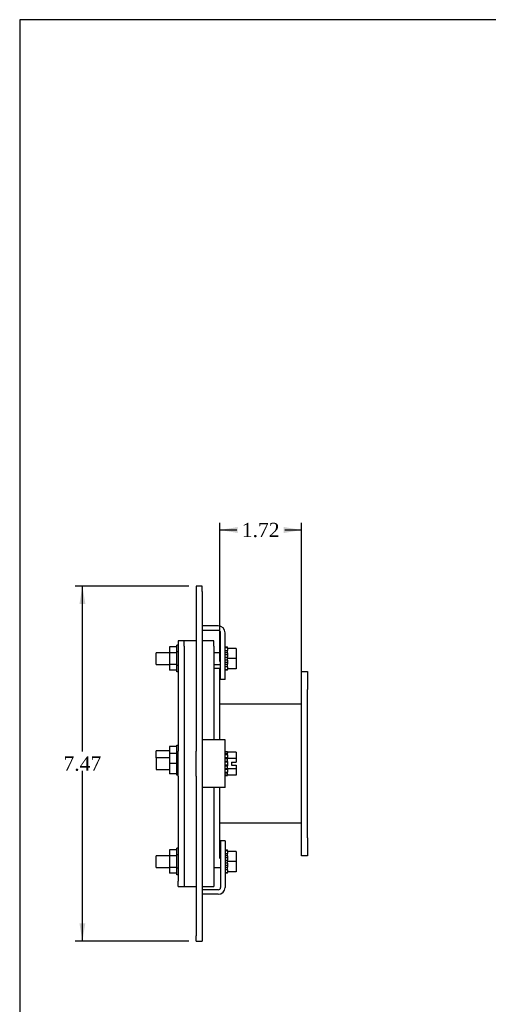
# Model space of a CAD drawing. Header units: inches. Extents: x 0.1 to 47.9, y -0.2 to 31.9.
# Tile 2 of 6: x 0.1 to 9.9, y 11.2 to 31.9. Entities that reach past the tile are written whole.
import ezdxf
from ezdxf.enums import TextEntityAlignment as Align

# ---------------------------------------------------------------- set-up
doc = ezdxf.new("R2010")
doc.units = ezdxf.units.IN
doc.header["$MEASUREMENT"] = 0
for name, color, linetype in [('COM40650', 7, 'Continuous'), ('COM49376', 7, 'Continuous'), ('COM49379', 7, 'Continuous'), ('COM49382', 7, 'Continuous'), ('COM49385', 7, 'Continuous'), ('COM49388', 7, 'Continuous'), ('Default', 7, 'Continuous'), ('GSK10440', 7, 'Continuous'), ('NTS16535', 7, 'Continuous'), ('SCC18019', 7, 'Continuous'), ('WAL253533', 7, 'Continuous')]:
    doc.layers.add(name, color=color, linetype=linetype)
doc.styles.add('SEACAD_Times_New_Roman', font='times.ttf')
doc.dimstyles.new('HAMMOND_(STH_-_48x32)', dxfattribs={"dimtxt": 0.3, "dimasz": 0.375, "dimexe": 0.15, "dimexo": 0.15, "dimgap": 0.075, "dimtad": 0, "dimtih": 1, "dimtoh": 1, "dimzin": 0, "dimdsep": 46, "dimtxsty": 'SEACAD_Times_New_Roman', "dimblk1": '_SE_FILLED', "dimblk2": '_SE_FILLED', "dimsah": 1, "dimcen": 0.15, "dimadec": 0, "dimazin": 0, "dimtfac": 0.8, "dimtofl": 0, "dimtmove": 0, "dimatfit": 3, "dimfxl": 1, "dimtolj": 1, "dimtzin": 0, "dimarcsym": 0})

# ---------------------------------------------------------------- blocks, each defined once
blk = doc.blocks.new('SE6')
at = {"layer": 'COM40650', "color": 7, "linetype": 'Continuous'}
for p, q in [((3.432, 18.833), (3.432, 18.723)), ((3.557, 18.833), (3.432, 18.833)), ((3.432, 18.723), (3.432, 18.598)), ((3.557, 18.723), (3.557, 18.833)), ((3.557, 18.723), (3.557, 16.513)), ((3.432, 18.598), (3.432, 16.513)), ((3.432, 15.983), (3.432, 16.513)), ((3.557, 16.513), (3.557, 15.983)), ((3.432, 15.983), (3.432, 13.773)), ((3.557, 15.983), (3.557, 13.773)), ((3.432, 13.663), (3.432, 13.773)), ((3.557, 13.773), (3.557, 13.663)), ((3.432, 13.663), (3.557, 13.663))]:
    blk.add_line(p, q, dxfattribs=at)
at = {"layer": 'COM49376', "color": 7, "linetype": 'Continuous'}
for p, q in [((6.025, 17.498), (4.307, 17.498)), ((6.025, 14.998), (4.307, 14.998))]:
    blk.add_line(p, q, dxfattribs=at)
at = {"layer": 'COM49379', "color": 7, "linetype": 'Continuous'}
for p, q in [((6.025, 18.185), (6.15, 18.185)), ((6.025, 17.81), (6.025, 18.185)), ((6.15, 18.185), (6.15, 17.81)), ((6.025, 14.685), (6.025, 17.81)), ((6.15, 14.685), (6.15, 17.81)), ((6.025, 14.31), (6.025, 14.685)), ((6.15, 14.685), (6.15, 14.31)), ((6.15, 14.31), (6.025, 14.31))]:
    blk.add_line(p, q, dxfattribs=at)
at = {"layer": 'COM49382', "color": 7, "linetype": 'Continuous'}
for p, q in [((4.307, 18.248), (4.182, 18.248)), ((4.307, 16.748), (4.307, 18.248)), ((4.182, 17.969), (4.182, 17.267)), ((4.307, 14.248), (4.307, 15.748)), ((4.182, 15.229), (4.182, 14.527))]:
    blk.add_line(p, q, dxfattribs=at)
at = {"layer": 'COM49385', "color": 7, "linetype": 'Continuous'}
for p, q in [((3.807, 19.982), (3.807, 19.872)), ((3.932, 19.982), (3.807, 19.982)), ((3.932, 19.872), (3.932, 19.982)), ((3.807, 19.872), (3.807, 16.513)), ((3.932, 19.872), (3.932, 16.513)), ((3.807, 15.983), (3.807, 16.513)), ((3.932, 16.513), (3.932, 15.983)), ((3.807, 15.983), (3.807, 12.624)), ((3.932, 15.983), (3.932, 12.624)), ((3.807, 12.514), (3.807, 12.624)), ((3.807, 12.514), (3.932, 12.514)), ((3.932, 12.624), (3.932, 12.514))]:
    blk.add_line(p, q, dxfattribs=at)
at = {"layer": 'COM49388', "color": 7, "linetype": 'Continuous'}
for p, q in [((4.273, 19.146), (3.932, 19.146)), ((4.273, 19.051), (3.932, 19.051)), ((4.321, 18.021), (4.321, 19.003)), ((4.416, 18.021), (4.416, 19.003)), ((4.416, 18.021), (4.321, 18.021)), ((4.273, 16.748), (3.932, 16.748)), ((4.416, 16.748), (4.273, 16.748)), ((4.416, 15.748), (4.416, 16.748)), ((4.273, 15.748), (3.932, 15.748)), ((4.416, 15.748), (4.273, 15.748)), ((4.321, 14.623), (4.321, 13.641)), ((4.416, 14.623), (4.321, 14.623)), ((4.416, 14.623), (4.416, 13.641)), ((4.273, 13.593), (3.932, 13.593)), ((4.273, 13.498), (3.932, 13.498))]:
    blk.add_line(p, q, dxfattribs=at)
for centre, radius, start, end in [((4.273, 19.003), 0.143, 0, 90), ((4.273, 19.003), 0.048, 0, 90), ((4.273, 13.641), 0.048, 270, 0), ((4.273, 13.641), 0.143, 270, 0)]:
    blk.add_arc(centre, radius, start, end, dxfattribs=at)
at = {"layer": 'GSK10440', "color": 7, "linetype": 'Continuous'}
for p, q in [((3.557, 18.723), (3.557, 18.833)), ((3.807, 18.833), (3.557, 18.833)), ((3.557, 18.723), (3.557, 16.513)), ((4.182, 18.833), (3.932, 18.833)), ((4.182, 18.723), (4.182, 18.833)), ((4.182, 18.723), (4.182, 17.969)), ((4.182, 17.267), (4.182, 16.748)), ((3.557, 16.513), (3.557, 15.983)), ((3.557, 15.983), (3.557, 13.773)), ((4.182, 15.748), (4.182, 15.229)), ((4.182, 14.527), (4.182, 13.773)), ((3.557, 13.773), (3.557, 13.663)), ((4.182, 13.773), (4.182, 13.663)), ((3.557, 13.663), (3.807, 13.663)), ((3.932, 13.663), (4.182, 13.663))]:
    blk.add_line(p, q, dxfattribs=at)
at = {"layer": 'NTS16535', "color": 7, "linetype": 'Continuous'}
for p, q in [((3.247, 18.704), (3.247, 18.581)), ((3.402, 18.704), (3.247, 18.704)), ((3.402, 18.598), (3.402, 18.738)), ((3.432, 18.738), (3.402, 18.738)), ((3.247, 18.581), (3.247, 18.335)), ((3.402, 18.581), (3.247, 18.581)), ((3.432, 18.598), (3.402, 18.598)), ((3.402, 18.317), (3.402, 18.598)), ((3.432, 18.598), (3.432, 18.598)), ((3.432, 18.598), (3.432, 18.598)), ((3.247, 18.335), (3.247, 18.212)), ((3.402, 18.335), (3.247, 18.335)), ((3.402, 18.317), (3.432, 18.317)), ((3.402, 18.177), (3.402, 18.317)), ((3.402, 18.212), (3.247, 18.212)), ((3.432, 18.177), (3.402, 18.177)), ((3.247, 16.608), (3.247, 16.461)), ((3.402, 16.608), (3.247, 16.608)), ((3.402, 16.638), (3.432, 16.638)), ((3.402, 16.491), (3.402, 16.638)), ((3.247, 16.461), (3.247, 16.248)), ((3.402, 16.461), (3.247, 16.461)), ((3.402, 16.248), (3.402, 16.491)), ((3.432, 16.491), (3.402, 16.491)), ((3.247, 16.248), (3.247, 16.035)), ((3.402, 16.248), (3.247, 16.248)), ((3.402, 16.005), (3.402, 16.248)), ((3.432, 16.248), (3.402, 16.248)), ((3.402, 16.035), (3.247, 16.035)), ((3.432, 16.005), (3.402, 16.005)), ((3.247, 14.432), (3.247, 14.309)), ((3.402, 14.432), (3.247, 14.432)), ((3.247, 14.309), (3.247, 14.063)), ((3.402, 14.309), (3.247, 14.309)), ((3.402, 14.326), (3.402, 14.466)), ((3.432, 14.466), (3.402, 14.466)), ((3.402, 14.045), (3.402, 14.326)), ((3.432, 14.326), (3.402, 14.326)), ((3.247, 14.063), (3.247, 13.94)), ((3.402, 14.063), (3.247, 14.063)), ((3.402, 13.94), (3.247, 13.94)), ((3.402, 13.905), (3.402, 14.045)), ((3.432, 14.045), (3.402, 14.045)), ((3.432, 13.905), (3.402, 13.905))]:
    blk.add_line(p, q, dxfattribs=at)
at = {"layer": 'SCC18019', "color": 7, "linetype": 'Continuous'}
for p, q in [((4.466, 18.673), (4.466, 18.63)), ((4.647, 18.673), (4.466, 18.673)), ((4.647, 18.673), (4.647, 18.458)), ((2.966, 18.336), (2.966, 18.58)), ((3.247, 18.58), (2.966, 18.58)), ((4.321, 18.58), (4.182, 18.58)), ((4.466, 18.556), (4.466, 18.49)), ((4.647, 18.458), (4.466, 18.458)), ((4.647, 18.458), (4.647, 18.243)), ((2.966, 18.336), (3.247, 18.336)), ((4.182, 18.336), (4.321, 18.336)), ((4.466, 18.425), (4.466, 18.36)), ((4.466, 18.286), (4.466, 18.243)), ((4.647, 18.243), (4.466, 18.243)), ((2.966, 16.37), (2.966, 16.517)), ((3.247, 16.517), (2.966, 16.517)), ((2.966, 16.37), (2.966, 16.126)), ((3.247, 16.37), (2.966, 16.37)), ((4.647, 16.489), (4.466, 16.489)), ((4.466, 16.471), (4.466, 16.468)), ((4.466, 16.4), (4.466, 16.357)), ((4.647, 16.489), (4.647, 16.357)), ((4.466, 16.357), (4.466, 16.356)), ((4.647, 16.357), (4.466, 16.357)), ((4.466, 16.288), (4.466, 16.208)), ((4.552, 16.282), (4.552, 16.214)), ((4.552, 16.282), (4.647, 16.282)), ((4.552, 16.214), (4.647, 16.214)), ((4.647, 16.357), (4.647, 16.282)), ((4.647, 16.214), (4.647, 16.139)), ((2.966, 16.126), (3.247, 16.126)), ((4.466, 16.141), (4.466, 16.139)), ((4.466, 16.139), (4.466, 16.096)), ((4.647, 16.139), (4.466, 16.139)), ((4.466, 16.028), (4.466, 16.025)), ((4.647, 16.007), (4.466, 16.007)), ((4.647, 16.139), (4.647, 16.007)), ((2.966, 14.064), (2.966, 14.308)), ((3.247, 14.308), (2.966, 14.308)), ((4.321, 14.308), (4.307, 14.308)), ((4.466, 14.401), (4.466, 14.358)), ((4.647, 14.401), (4.466, 14.401)), ((4.647, 14.401), (4.647, 14.186)), ((4.466, 14.284), (4.466, 14.218)), ((4.647, 14.186), (4.466, 14.186)), ((4.466, 14.153), (4.466, 14.087)), ((4.647, 14.186), (4.647, 13.971)), ((2.966, 14.064), (3.247, 14.064)), ((4.182, 14.064), (4.321, 14.064)), ((4.466, 14.014), (4.466, 13.971)), ((4.647, 13.971), (4.466, 13.971))]:
    blk.add_line(p, q, dxfattribs=at)
at = {"layer": 'WAL253533', "color": 7, "linetype": 'Continuous'}
for p, q in [((4.416, 18.704), (4.466, 18.704)), ((4.466, 18.684), (4.416, 18.684)), ((4.466, 18.684), (4.466, 18.704)), ((4.466, 18.684), (4.466, 18.673)), ((4.416, 18.63), (4.466, 18.63)), ((4.466, 18.577), (4.416, 18.577)), ((4.466, 18.539), (4.416, 18.539)), ((4.416, 18.49), (4.466, 18.49)), ((4.466, 18.577), (4.466, 18.63)), ((4.466, 18.577), (4.466, 18.556)), ((4.466, 18.425), (4.466, 18.49)), ((4.466, 18.425), (4.416, 18.425)), ((4.466, 18.376), (4.416, 18.376)), ((4.416, 18.338), (4.466, 18.338)), ((4.466, 18.286), (4.416, 18.286)), ((4.466, 18.36), (4.466, 18.338)), ((4.466, 18.286), (4.466, 18.338)), ((4.466, 18.243), (4.466, 18.232)), ((4.416, 18.232), (4.466, 18.232)), ((4.466, 18.212), (4.416, 18.212)), ((4.466, 18.212), (4.466, 18.232)), ((4.466, 16.498), (4.416, 16.498)), ((4.466, 16.496), (4.416, 16.496)), ((4.416, 16.468), (4.466, 16.468)), ((4.466, 16.43), (4.416, 16.43)), ((4.466, 16.372), (4.416, 16.372)), ((4.466, 16.496), (4.466, 16.498)), ((4.466, 16.496), (4.466, 16.471)), ((4.466, 16.43), (4.466, 16.468)), ((4.466, 16.43), (4.466, 16.4)), ((4.416, 16.356), (4.466, 16.356)), ((4.466, 16.294), (4.416, 16.294)), ((4.466, 16.279), (4.416, 16.279)), ((4.466, 16.217), (4.416, 16.217)), ((4.416, 16.202), (4.466, 16.202)), ((4.466, 16.294), (4.466, 16.356)), ((4.466, 16.294), (4.466, 16.288)), ((4.466, 16.208), (4.466, 16.202)), ((4.466, 16.141), (4.466, 16.202)), ((4.466, 16.141), (4.416, 16.141)), ((4.466, 16.124), (4.416, 16.124)), ((4.416, 16.067), (4.466, 16.067)), ((4.466, 16.028), (4.416, 16.028)), ((4.416, 16), (4.466, 16)), ((4.416, 15.998), (4.466, 15.998)), ((4.466, 16.096), (4.466, 16.067)), ((4.466, 16.028), (4.466, 16.067)), ((4.466, 16.025), (4.466, 16)), ((4.466, 15.998), (4.466, 16)), ((4.416, 14.431), (4.466, 14.431)), ((4.466, 14.411), (4.416, 14.411)), ((4.416, 14.358), (4.466, 14.358)), ((4.466, 14.305), (4.416, 14.305)), ((4.466, 14.411), (4.466, 14.431)), ((4.466, 14.411), (4.466, 14.401)), ((4.466, 14.305), (4.466, 14.358)), ((4.466, 14.305), (4.466, 14.284)), ((4.466, 14.267), (4.416, 14.267)), ((4.416, 14.218), (4.466, 14.218)), ((4.466, 14.153), (4.416, 14.153)), ((4.466, 14.104), (4.416, 14.104)), ((4.466, 14.153), (4.466, 14.218)), ((4.416, 14.066), (4.466, 14.066)), ((4.466, 14.014), (4.416, 14.014)), ((4.416, 13.96), (4.466, 13.96)), ((4.466, 13.94), (4.416, 13.94)), ((4.466, 14.087), (4.466, 14.066)), ((4.466, 14.014), (4.466, 14.066)), ((4.466, 13.971), (4.466, 13.96)), ((4.466, 13.94), (4.466, 13.96))]:
    blk.add_line(p, q, dxfattribs=at)
blk = doc.blocks.new('DMBLK908')
at = {"layer": 'Default', "linetype": 'Continuous', "transparency": 16777216}
for points in [[(4.682, 21.227), (4.307, 21.165), (4.682, 21.102)], [(5.65, 21.227), (5.65, 21.102), (6.025, 21.165)]]:
    blk.add_hatch(color=7, dxfattribs=at).paths.add_polyline_path(points)
at = {"layer": 'Default', "color": 7, "linetype": 'Continuous', "transparency": 16777216}
for p, q in [((4.307, 18.398), (4.307, 21.315)), ((4.307, 21.165), (4.663, 21.165)), ((5.669, 21.165), (6.025, 21.165)), ((6.025, 17.96), (6.025, 21.315))]:
    blk.add_line(p, q, dxfattribs=at)
at = {"layer": 'Default', "color": 7, "linetype": 'Continuous', "transparency": 16777216, "style": 'SEACAD_Times_New_Roman'}
blk.add_text('1.72', height=0.3, dxfattribs=at).set_placement((4.768, 21.315), align=Align.TOP_LEFT)
blk = doc.blocks.new('_SE_FILLED')
at = {"color": 0}
blk.add_line((0, 0), (-1, 0), dxfattribs=at)
blk.add_solid([(0, 0), (-1, -0.1665), (-1, 0.1665), (0, 0)], dxfattribs=at)
blk = doc.blocks.new('DMBLK909')
at = {"layer": 'Default', "linetype": 'Continuous', "transparency": 16777216}
for points in [[(1.354, 19.607), (1.479, 19.607), (1.417, 19.982)], [(1.354, 12.889), (1.417, 12.514), (1.479, 12.889)]]:
    blk.add_hatch(color=7, dxfattribs=at).paths.add_polyline_path(points)
at = {"layer": 'Default', "color": 7, "linetype": 'Continuous', "transparency": 16777216}
for p, q in [((3.657, 19.982), (1.267, 19.982)), ((1.417, 16.503), (1.417, 19.982)), ((1.417, 12.514), (1.417, 16.098)), ((3.657, 12.514), (1.267, 12.514))]:
    blk.add_line(p, q, dxfattribs=at)
at = {"layer": 'Default', "color": 7, "linetype": 'Continuous', "transparency": 16777216, "style": 'SEACAD_Times_New_Roman'}
blk.add_text('7.47', height=0.3, dxfattribs=at).set_placement((1.019, 16.398), align=Align.TOP_LEFT)
blk = doc.blocks.new('BORDER')
at = {"layer": 'Default', "color": 7, "linetype": 'Continuous'}
for p, q in [((0, 27.86), (-41.86, 27.86)), ((-41.86, 27.86), (-41.86, 0))]:
    blk.add_line(p, q, dxfattribs=at)

msp = doc.modelspace()

# ---------------------------------------------------------------- block references
at = {"layer": 'Default', "color": 7, "xscale": 1.142, "yscale": 1.142, "zscale": 1.142}
msp.add_blockref('BORDER', (47.903, 0.088), dxfattribs=at)
at = {"layer": 'Default'}
msp.add_blockref('SE6', (0, 0), dxfattribs=at)

# ---------------------------------------------------------------- dimensions: what is measured, and where the dimension line sits
at = {"layer": 'Default', "color": 7, "linetype": 'Continuous'}
dim = msp.add_linear_dim(base=(6.025, 21.165), p1=(4.307, 18.248), p2=(6.025, 17.81), text='\\A1;<>', dimstyle='HAMMOND_(STH_-_48x32)', dxfattribs=at)
dim.commit()
dim.dimension.update_dxf_attribs({"geometry": 'DMBLK908', "text_midpoint": (5.166, 21.165), "dimtype": 160})
dim = msp.add_linear_dim(base=(1.417, 12.514), p1=(3.932, 12.514), p2=(3.932, 19.982), angle=90, text='\\A1;<>', dimstyle='HAMMOND_(STH_-_48x32)', dxfattribs=at)
dim.commit()
dim.dimension.update_dxf_attribs({"geometry": 'DMBLK909', "text_midpoint": (1.417, 16.248), "dimtype": 161})

doc.saveas('drawing.dxf')
